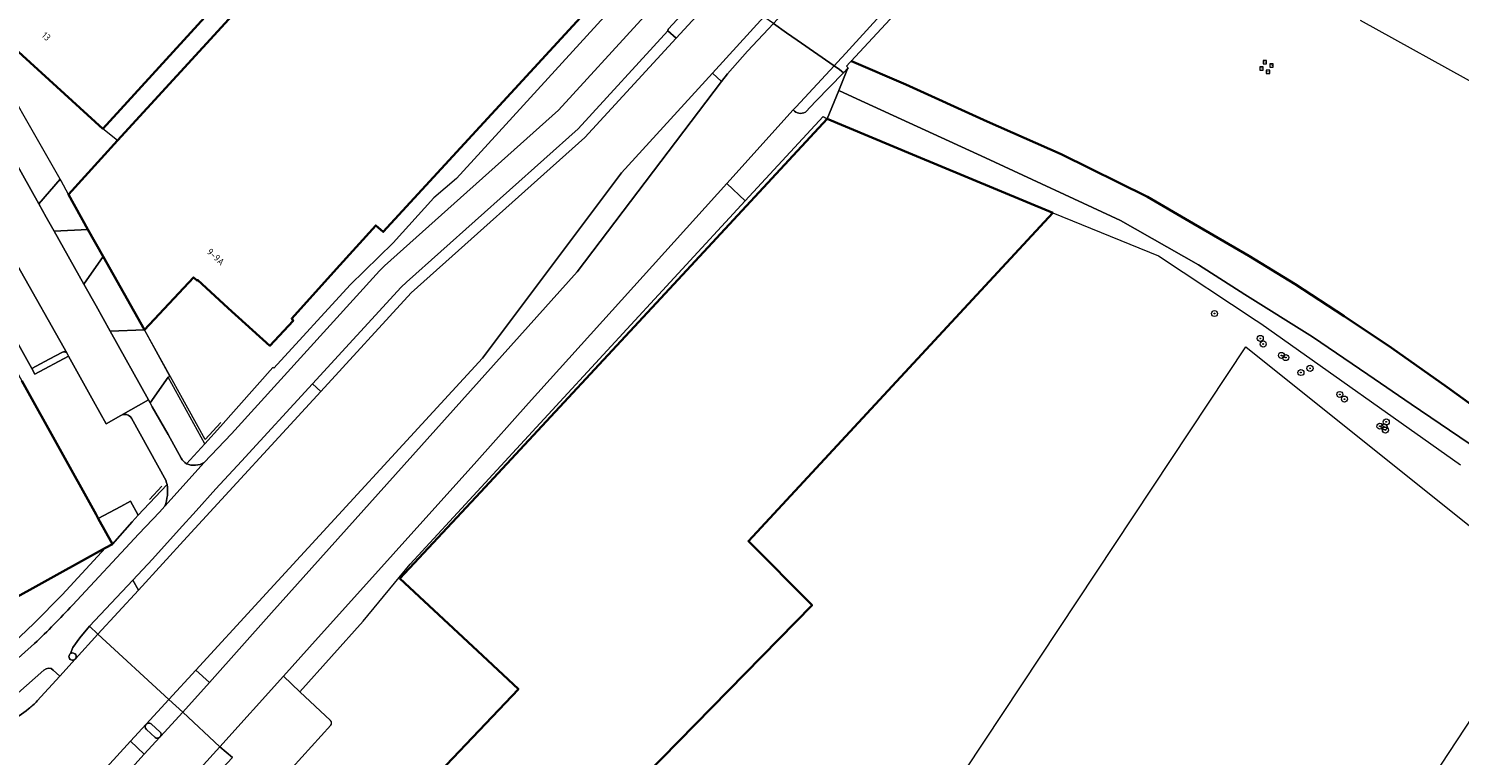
# Model space of a CAD drawing. Extents: x 151587 to 155483, y 462503 to 464608.
# Tile 203 of 236: x 154020 to 154210, y 464075 to 464172. Entities that reach past the tile are written whole.
import ezdxf
from ezdxf.enums import TextEntityAlignment as Align

# ---------------------------------------------------------------- set-up
doc = ezdxf.new("R2010")
doc.units = 0
doc.header["$LTSCALE"] = 0.5
doc.layers.get('0').update_dxf_attribs({"linetype": 'CONTINUOUS'})
for name, color, linetype, lineweight in [('B-RO-GK-BESCHOEIING-G', 251, 'GK-BESCHOEIING', 35), ('B-RO-GR-BEPLANTING_CULTUUR_BODEMBEDEKKER-GV', 251, 'CONTINUOUS', 18), ('B-RO-GR-BOOM-S', 96, 'CONTINUOUS', 25), ('B-RO-IE-MEUBILAIR_WATERWEGMEUBILAIR-S', 251, 'CONTINUOUS', 25), ('B-RO-IE-TERREINAFSCHEIDING_KUNSTMATIG_HEKWERK-G', 251, 'IE-TERREINAFSCHEIDING-KUNSTMATIG', 18), ('B-RO-IE-TERREINAFSCHEIDING_KUNSTMATIG_MUUR-G', 251, 'IE-TERREINAFSCHEIDING-KUNSTMATIG-DICHT', 18), ('B-RO-KW-KUNSTWERK_DEK-GV', 6, 'CONTINUOUS', 18), ('B-RO-OG-BEBOUWING-GV', 6, 'CONTINUOUS', 35), ('B-RO-OG-BEBOUWING-T18', 1, 'CONTINUOUS', 18), ('B-RO-OG-TERREIN_CULTUURSCHEIDING-GV', 251, 'CONTINUOUS', 18), ('B-RO-OG-WATER-GV', 251, 'CONTINUOUS', 18), ('B-RO-OG-WATER_SLOOT-GV', 251, 'CONTINUOUS', 18), ('B-RO-VH-VERHARDING_ASFALT-GV', 251, 'CONTINUOUS', 18), ('B-RO-VH-VERHARDING_BETONSTRAATSTEEN-GV', 251, 'CONTINUOUS', 18), ('B-RO-VH-VERHARDING_STRAATBAKSTEEN-GV', 251, 'CONTINUOUS', 18), ('B-RO-VH-VERHARDING_TEGEL-GV', 251, 'CONTINUOUS', 18)]:
    doc.layers.add(name, color=color, linetype=linetype, lineweight=lineweight)
doc.styles.add('NLCS-ISO', font='NLCS-ISO.ttf')
doc.styles.add('NLCS-ISO-M200-T18', font='NLCS-ISO.ttf', dxfattribs={"height": 0.36})
doc.linetypes.add('GK-BESCHOEIING', pattern='A,30,-5,[1,NLCS.SHX,S=1,R=0,X=0,Y=0],-5', length=40)
doc.linetypes.add('IE-TERREINAFSCHEIDING-KUNSTMATIG', pattern='A,4,[82,NLCS.SHX,S=0.75,R=90,X=0,Y=0],4,-2', length=10)
doc.linetypes.add('IE-TERREINAFSCHEIDING-KUNSTMATIG-DICHT', pattern='A,8,-1,[82,NLCS.SHX,S=0.75,R=90,X=0,Y=0],-1', length=10)

# ---------------------------------------------------------------- blocks, each defined once
blk = doc.blocks.new('SGR-BOOM_01-SO')
at = {"linetype": 'ByBlock', "lineweight": 18}
h = blk.add_hatch(color=0, dxfattribs=at)
h.dxf.hatch_style = 1
edge = h.paths.add_edge_path()
edge.add_arc((0, 0), 0.25, 0, 360)
at = {"color": 0, "linetype": 'ByBlock', "lineweight": 18}
for radius in [2, 0.25]:
    blk.add_circle((0, 0), radius, dxfattribs=at)
blk = doc.blocks.new('SIE-WATER_MEERPAAL-SO')
at = {"color": 0, "linetype": 'ByBlock', "lineweight": 18}
blk.add_lwpolyline([(-1.12, -1.12), (1.12, -1.12), (1.12, 1.12), (-1.12, 1.12)], close=True, dxfattribs=at)
at = {"color": 0, "linetype": 'ByBlock', "lineweight": 18, "style": 'NLCS-ISO'}
blk.add_text('m', height=1.5, dxfattribs=at).set_placement((0, 0.28), align=Align.MIDDLE_CENTER)

msp = doc.modelspace()

# ---------------------------------------------------------------- linework, layer by layer
at = {"layer": 'B-RO-GK-BESCHOEIING-G', "flags": 128}
msp.add_lwpolyline([(154255.982, 464069.845), (154254.705, 464072.222), (154252.94, 464075.072), (154249.528, 464080.58), (154244.853, 464087.99), (154240.054, 464095.178), (154235.276, 464101.183), (154231.927, 464104.963), (154229.877, 464106.979), (154222.592, 464113.21), (154220.157, 464115.145), (154215.978, 464118.466), (154208.486, 464123.882), (154201.068, 464129.145), (154194.774, 464133.351), (154188.283, 464137.573), (154182.115, 464141.337), (154174.2, 464145.932), (154168.66, 464149.182), (154157.22, 464154.871), (154147.392, 464159.197), (154136.604, 464164.129), (154129.39, 464167.209), (154129.362, 464167.221)], dxfattribs=at)
at = {"layer": 'B-RO-GR-BEPLANTING_CULTUUR_BODEMBEDEKKER-GV', "flags": 128}
for points in [[(154032.384, 464120.154), (154030.439, 464119.037), (154028.749, 464122.032), (154025.428, 464127.998), (154020.982, 464125.641), (154020.584, 464126.391), (154016.295, 464134.028), (154014.979, 464133.309), (154014.609, 464133.106), (154019.259, 464124.727), (154029.098, 464106.996), (154029.396, 464106.463)], [(154038.395, 464111.453), (154033.788, 464119.789)], [(154029.396, 464106.463), (154032.386, 464108.058), (154033.685, 464108.75), (154034.697, 464106.911), (154035.385, 464107.636), (154038.555, 464110.98)]]:
    msp.add_lwpolyline(points, dxfattribs=at)
at = {"layer": 'B-RO-GR-BEPLANTING_CULTUUR_BODEMBEDEKKER-GV'}
for points in [[(154033.788, 464119.789, 0.3995997), (154032.384, 464120.154)], [(154038.555, 464110.98, -0.0677659), (154038.395, 464111.453)]]:
    msp.add_lwpolyline(points, format="xyb", dxfattribs=at)
at = {"layer": 'B-RO-IE-TERREINAFSCHEIDING_KUNSTMATIG_HEKWERK-G', "flags": 128}
for points in [[(154031.963, 464156.653), (154030.012, 464158.238)], [(154045.648, 464119.21), (154043.561, 464116.93), (154035.51, 464131.5)], [(154100.833, 464005.419), (154127.817, 464046.246), (154127.136, 464046.785), (154181.727, 464129.239), (154215.856, 464101.921), (154230.302, 464090.048), (154247.922, 464064.19), (154249.085, 464062.074), (154250.254, 464060.426), (154254.942, 464059.25), (154258.363, 464047.51), (154250.571, 464046.716)], [(154036.184, 464108.966), (154037.814, 464110.729)]]:
    msp.add_lwpolyline(points, dxfattribs=at)
at = {"layer": 'B-RO-IE-TERREINAFSCHEIDING_KUNSTMATIG_MUUR-G', "flags": 128}
for points in [[(154076.961, 464151.608), (154096.579, 464173.158)], [(154222.26, 464096.034), (154204.514, 464069.016), (154198.798, 464060.373), (154177.459, 464028.088), (154163.497, 464026.931)]]:
    msp.add_lwpolyline(points, dxfattribs=at)
at = {"layer": 'B-RO-KW-KUNSTWERK_DEK-GV', "flags": 128}
msp.add_lwpolyline([(154119.024, 464172.2), (154120.768, 464170.983), (154122.162, 464170.01), (154122.165, 464170.008), (154127.065, 464166.587), (154127.78, 464166.085), (154128.318, 464165.671), (154128.925, 464166.321), (154128.729, 464166.537), (154129.169, 464167.012), (154129.362, 464167.221), (154136.19, 464174.59)], dxfattribs=at)
at = {"layer": 'B-RO-OG-BEBOUWING-GV', "flags": 128}
for points in [[(154065.05, 464196.643), (154064.828, 464196.845), (154066.895, 464201.81), (154053.314, 464207.353), (154027.462, 464230.946), (154000, 464200.845), (153998.943, 464199.631), (154000, 464197.685), (154013.17, 464173.56), (154030.012, 464158.238)], [(154030.033, 464141.276), (154035.51, 464131.5), (154042.035, 464138.485), (154042.501, 464138.061), (154042.57, 464138.137), (154046.626, 464134.407), (154052.18, 464129.412), (154055.279, 464132.733), (154055.082, 464133.033), (154061.031, 464139.627), (154066.219, 464145.378), (154067.223, 464144.53), (154094.976, 464174.69), (154082.188, 464186.255), (154079.109, 464189.04), (154069.416, 464197.806), (154066.231, 464194.284), (154053.783, 464180.798), (154051.133, 464177.674), (154031.963, 464156.653), (154025.424, 464149.502), (154028.022, 464144.865)], [(154126.153, 464159.536), (154106.376, 464138.222), (154080.15, 464109.958), (154069.438, 464098.493), (154080.398, 464088.239), (154085.159, 464083.785), (154070.362, 464068.203), (154075.02, 464059.446), (154079.785, 464049.647), (154124.147, 464094.93), (154115.696, 464103.46), (154156.11, 464147.047), (154137.462, 464154.821)]]:
    msp.add_lwpolyline(points, close=True, dxfattribs=at)
msp.add_lwpolyline([(154015.148, 464094.133), (154020.716, 464097.208), (154030.369, 464102.54), (154031.3, 464103.054), (154029.396, 464106.463), (154029.098, 464106.996), (154019.259, 464124.727)], dxfattribs=at)
at = {"layer": 'B-RO-OG-TERREIN_CULTUURSCHEIDING-GV', "flags": 128}
for points in [[(154105.011, 464171.258), (154093.078, 464158.214), (154070.315, 464137.864), (154069.601, 464137.165), (154057.817, 464124.342), (154058.929, 464123.342), (154070.922, 464136.415), (154093.978, 464157.083), (154106.09, 464170.25)], [(154052.403, 464093.907), (154092.962, 464139.231), (154112.143, 464164.509), (154110.946, 464165.6), (154098.84, 464152.385), (154080.396, 464127.737), (154050.717, 464095.422), (154042.364, 464086.327), (154044.15, 464084.685)], [(154115.279, 464148.64), (154112.821, 464150.954), (154086.487, 464121.796), (154079.631, 464114.059), (154057.436, 464089.375), (154053.959, 464085.508), (154056.158, 464083.438), (154064.545, 464092.828), (154070.807, 464100.396)], [(154033.973, 464098.269), (154034.712, 464096.945), (154041.184, 464104), (154058.929, 464123.342), (154057.817, 464124.342), (154048.388, 464114.082), (154045.017, 464110.389), (154042.373, 464107.493), (154040.108, 464104.972), (154036.603, 464101.071)], [(154034.712, 464096.945), (154033.973, 464098.269), (154028.227, 464092.147), (154029.339, 464091.088)]]:
    msp.add_lwpolyline(points, close=True, dxfattribs=at)
for points in [[(154112.821, 464150.954), (154115.279, 464148.64), (154125.62, 464159.859), (154126.153, 464159.536), (154126.466, 464160.302), (154127.687, 464163.288), (154128.876, 464166.201), (154128.925, 464166.321), (154128.318, 464165.671), (154124.63, 464161.877), (154123.273, 464160.429)], [(154211.392, 464116.396), (154203.67, 464121.642), (154197.934, 464125.594), (154190.608, 464130.566), (154181.604, 464136.202), (154175.44, 464140.148), (154165.095, 464146.026), (154147.191, 464154.364), (154130.084, 464162.206), (154127.687, 464163.288), (154126.466, 464160.302), (154126.153, 464159.536), (154137.462, 464154.821), (154156.11, 464147.047), (154170.133, 464141.345), (154183.091, 464132.773), (154183.71, 464132.336), (154210.245, 464113.593)], [(154121.657, 464160.736), (154112.821, 464150.954)], [(154056.158, 464083.438), (154053.959, 464085.508), (154045.526, 464076.13), (154047.191, 464074.721), (154045.094, 464072.448), (154046.499, 464071.071), (154046.982, 464068.926), (154051.272, 464069.091), (154060.251, 464078.985)], [(154060.235, 464079.599), (154056.158, 464083.438)]]:
    msp.add_lwpolyline(points, dxfattribs=at)
at = {"layer": 'B-RO-OG-TERREIN_CULTUURSCHEIDING-GV'}
for points in [[(154123.273, 464160.429, -0.3520931), (154121.657, 464160.736)], [(154060.251, 464078.985, 0.4006342), (154060.235, 464079.599)]]:
    msp.add_lwpolyline(points, format="xyb", dxfattribs=at)
at = {"layer": 'B-RO-OG-WATER-GV', "flags": 128}
for points in [[(154119.024, 464172.2), (154120.768, 464170.983), (154122.162, 464170.01), (154122.165, 464170.008), (154127.065, 464166.587), (154127.78, 464166.085), (154128.318, 464165.671), (154128.925, 464166.321), (154128.729, 464166.537), (154129.169, 464167.012), (154129.362, 464167.221), (154129.39, 464167.209), (154136.604, 464164.129), (154147.392, 464159.197), (154157.22, 464154.871), (154168.66, 464149.182), (154174.2, 464145.932), (154182.115, 464141.337), (154188.283, 464137.573), (154194.774, 464133.351), (154201.068, 464129.145), (154208.486, 464123.882), (154215.978, 464118.466)], [(154213.121, 464163.653), (154196.976, 464172.605)]]:
    msp.add_lwpolyline(points, dxfattribs=at)
at = {"layer": 'B-RO-OG-WATER_SLOOT-GV', "flags": 128}
msp.add_lwpolyline([(154215.978, 464118.466), (154208.486, 464123.882), (154201.068, 464129.145), (154194.774, 464133.351), (154188.283, 464137.573), (154182.115, 464141.337), (154174.2, 464145.932), (154168.66, 464149.182), (154157.22, 464154.871), (154147.392, 464159.197), (154136.604, 464164.129), (154129.39, 464167.209), (154129.362, 464167.221), (154129.169, 464167.012), (154128.729, 464166.537), (154128.925, 464166.321), (154128.876, 464166.201), (154127.687, 464163.288), (154130.084, 464162.206), (154147.191, 464154.364), (154165.095, 464146.026), (154175.44, 464140.148), (154181.604, 464136.202), (154190.608, 464130.566), (154197.934, 464125.594), (154203.67, 464121.642), (154211.392, 464116.396)], dxfattribs=at)
at = {"layer": 'B-RO-VH-VERHARDING_ASFALT-GV', "flags": 128}
for points in [[(154127.994, 464167.607), (154127.995, 464167.608), (154128.132, 464167.758), (154135.068, 464175.372), (154138.447, 464179.081), (154145.199, 464186.428), (154137.099, 464192.107), (154130.407, 464184.685), (154127.029, 464180.98), (154119.024, 464172.2), (154120.768, 464170.983), (154122.162, 464170.01), (154122.165, 464170.008), (154127.065, 464166.587)], [(154128.132, 464167.758), (154127.995, 464167.608), (154127.994, 464167.607), (154127.065, 464166.587), (154127.78, 464166.085), (154128.318, 464165.671), (154128.925, 464166.321), (154128.729, 464166.537), (154129.169, 464167.012), (154129.362, 464167.221), (154136.19, 464174.59), (154139.579, 464178.292), (154146.312, 464185.647), (154145.199, 464186.428), (154138.447, 464179.081), (154135.068, 464175.372)], [(154106.09, 464170.25), (154093.978, 464157.083), (154070.922, 464136.415), (154058.929, 464123.342), (154041.184, 464104), (154034.712, 464096.945), (154029.339, 464091.088), (154038.779, 464082.424), (154042.364, 464086.327), (154050.717, 464095.422), (154080.396, 464127.737), (154098.84, 464152.385), (154110.946, 464165.6), (154117.749, 464173.091), (154112.253, 464176.927), (154110.355, 464174.871)], [(154044.15, 464084.685), (154040.602, 464080.721), (154045.526, 464076.13), (154053.959, 464085.508), (154057.436, 464089.375), (154079.631, 464114.059), (154086.487, 464121.796), (154112.821, 464150.954), (154121.657, 464160.736), (154121.69, 464160.772), (154122.033, 464161.153), (154127.065, 464166.587), (154122.165, 464170.008), (154122.162, 464170.01), (154120.768, 464170.983), (154119.024, 464172.2), (154115.574, 464168.541), (154112.906, 464165.514), (154112.143, 464164.509), (154092.962, 464139.231), (154052.403, 464093.907)]]:
    msp.add_lwpolyline(points, close=True, dxfattribs=at)
for points in [[(154018.685, 464140.073), (154025.243, 464128.363), (154025.428, 464127.998), (154028.749, 464122.032), (154030.439, 464119.037), (154032.384, 464120.154), (154036.061, 464122.203), (154030.98, 464131.319), (154029.097, 464134.697), (154027.477, 464137.583), (154023.524, 464144.627), (154022.481, 464146.485), (154021.491, 464148.255), (154009.552, 464169.609)], [(154040.373, 464114.475), (154038.649, 464117.604), (154036.564, 464121.3), (154036.281, 464121.808), (154036.061, 464122.203), (154032.384, 464120.154)], [(154033.788, 464119.789), (154038.395, 464111.453)], [(154038.247, 464108.098), (154043.466, 464113.888)], [(154027.278, 464069.862), (154033.677, 464076.854), (154035.753, 464079.111), (154035.766, 464079.125), (154038.779, 464082.424), (154029.339, 464091.088), (154026.366, 464087.83), (154026.311, 464087.769), (154024.268, 464085.512), (154021.264, 464082.213)], [(154040.868, 464069.718), (154042.293, 464072.359), (154042.899, 464073.236), (154045.526, 464076.13), (154040.602, 464080.721), (154037.648, 464077.489), (154037.565, 464077.398), (154035.496, 464075.134), (154032.992, 464072.393)]]:
    msp.add_lwpolyline(points, dxfattribs=at)
at = {"layer": 'B-RO-VH-VERHARDING_ASFALT-GV'}
for points in [[(154032.384, 464120.154, -0.3995997), (154033.788, 464119.789)], [(154041.1, 464113.721, -0.1100611), (154040.373, 464114.475)], [(154043.466, 464113.888, -0.2354388), (154041.1, 464113.721)], [(154038.395, 464111.453, 0.0677659), (154038.555, 464110.98)], [(154038.555, 464110.98, -0.1110267), (154038.247, 464108.098)], [(154020.143, 464081.168, -0.1280109), (154014.534, 464078.52)], [(154021.264, 464082.213, -0.031388), (154020.143, 464081.168)]]:
    msp.add_lwpolyline(points, format="xyb", dxfattribs=at)
at = {"layer": 'B-RO-VH-VERHARDING_BETONSTRAATSTEEN-GV', "flags": 128}
for points in [[(154105.011, 464171.258), (154106.09, 464170.25), (154110.355, 464174.871), (154112.253, 464176.927), (154110.949, 464177.836), (154105.067, 464171.472)], [(154117.749, 464173.091), (154110.946, 464165.6), (154112.143, 464164.509), (154112.906, 464165.514), (154115.574, 464168.541), (154119.024, 464172.2)], [(154030.98, 464131.319), (154035.51, 464131.5), (154030.033, 464141.276), (154027.477, 464137.583), (154029.097, 464134.697)], [(154031.3, 464103.054), (154033.904, 464106.01), (154034.697, 464106.911), (154033.685, 464108.75), (154032.386, 464108.058), (154029.396, 464106.463)], [(154040.602, 464080.721), (154044.15, 464084.685), (154042.364, 464086.327), (154038.779, 464082.424)]]:
    msp.add_lwpolyline(points, close=True, dxfattribs=at)
for points in [[(154123.273, 464160.429), (154124.63, 464161.877), (154128.318, 464165.671), (154127.78, 464166.085), (154127.065, 464166.587), (154122.033, 464161.153), (154121.69, 464160.772)], [(154121.69, 464160.772), (154121.657, 464160.736)], [(154025.243, 464128.363), (154018.685, 464140.073)], [(154018.5, 464139.424), (154014.407, 464137.22), (154016.295, 464134.028), (154020.584, 464126.391), (154022.852, 464127.6), (154024.621, 464128.542)], [(154026.311, 464087.769), (154026.366, 464087.83)], [(154022.164, 464086.3), (154014.451, 464079.51)], [(154021.264, 464082.213), (154024.268, 464085.512), (154023.415, 464086.324)], [(154035.766, 464079.125), (154035.753, 464079.111)], [(154037.572, 464078.094), (154036.471, 464079.118)], [(154035.775, 464078.443), (154036.948, 464077.37)], [(154037.565, 464077.398), (154037.648, 464077.489)], [(154032.992, 464072.393), (154035.496, 464075.134), (154033.677, 464076.854), (154027.278, 464069.862)]]:
    msp.add_lwpolyline(points, dxfattribs=at)
at = {"layer": 'B-RO-VH-VERHARDING_BETONSTRAATSTEEN-GV'}
for points in [[(154121.657, 464160.736, 0.3520931), (154123.273, 464160.429)], [(154024.621, 464128.542, -0.4102312), (154025.243, 464128.363)], [(154026.461, 464088.107, 0.600611), (154025.714, 464088.506)], [(154025.714, 464088.506, 0.2504886), (154025.502, 464088.107)], [(154025.502, 464088.107, 0.6773996), (154026.311, 464087.769)], [(154026.366, 464087.83, 0.1771113), (154026.461, 464088.107)], [(154023.415, 464086.324, 0.4140546), (154022.164, 464086.3)], [(154014.534, 464078.52, 0.1280109), (154020.143, 464081.168)], [(154020.143, 464081.168, 0.031388), (154021.264, 464082.213)], [(154035.753, 464079.111, 0.3981666), (154035.775, 464078.443)], [(154036.471, 464079.118, 0.4297871), (154035.766, 464079.125)], [(154036.948, 464077.37, 0.3922217), (154037.565, 464077.398)], [(154037.648, 464077.489, 0.3704246), (154037.572, 464078.094)]]:
    msp.add_lwpolyline(points, format="xyb", dxfattribs=at)
at = {"layer": 'B-RO-VH-VERHARDING_STRAATBAKSTEEN-GV', "flags": 128}
for points in [[(154021.491, 464148.255), (154024.33, 464151.527), (154013.974, 464169.596), (154009.552, 464169.609)], [(154030.033, 464141.276), (154028.022, 464144.865), (154023.524, 464144.627), (154027.477, 464137.583)], [(154030.98, 464131.319), (154036.061, 464122.203), (154036.281, 464121.808), (154038.662, 464125.249), (154038.893, 464125.378), (154035.51, 464131.5)]]:
    msp.add_lwpolyline(points, close=True, dxfattribs=at)
at = {"layer": 'B-RO-VH-VERHARDING_TEGEL-GV', "flags": 128}
for points in [[(154043.466, 464113.888), (154047.06, 464117.688), (154066.728, 464139.352), (154067.392, 464140.027), (154090.491, 464160.717), (154101.412, 464172.647), (154108.025, 464179.871), (154106.434, 464180.991), (154104.008, 464178.322), (154103.455, 464177.713), (154103.074, 464177.294), (154099.779, 464174.031), (154099.549, 464174.219), (154098.4, 464175.158)], [(154025.714, 464088.506), (154026.002, 464089.307), (154026.962, 464090.618), (154028.227, 464092.147), (154033.973, 464098.269), (154036.603, 464101.071), (154040.108, 464104.972), (154042.373, 464107.493), (154045.017, 464110.389), (154048.388, 464114.082), (154057.817, 464124.342), (154069.601, 464137.165), (154070.315, 464137.864), (154093.078, 464158.214), (154105.011, 464171.258), (154105.067, 464171.472), (154110.949, 464177.836)], [(154098.4, 464175.158), (154096.579, 464173.158), (154076.961, 464151.608), (154073.945, 464149.042), (154068.553, 464143.086), (154062.823, 464137.48), (154052.708, 464126.403), (154052.576, 464126.514), (154045.623, 464118.654), (154043.558, 464116.39), (154041.1, 464113.721)], [(154101.412, 464172.647), (154090.491, 464160.717), (154067.392, 464140.027), (154066.728, 464139.352), (154047.06, 464117.688), (154043.466, 464113.888), (154038.247, 464108.098), (154037.508, 464107.308)], [(154024.621, 464128.542), (154022.852, 464127.6), (154020.584, 464126.391), (154020.982, 464125.641), (154025.428, 464127.998), (154025.243, 464128.363)], [(154041.1, 464113.721), (154043.558, 464116.39), (154038.662, 464125.249), (154036.281, 464121.808), (154036.564, 464121.3), (154038.649, 464117.604), (154040.373, 464114.475)], [(154038.555, 464110.98), (154035.385, 464107.636), (154034.697, 464106.911), (154033.904, 464106.01), (154031.3, 464103.054), (154030.369, 464102.54), (154024.586, 464096.325), (154020.864, 464092.528), (154018.984, 464090.733), (154013.002, 464085.41), (154011.456, 464085.265), (154014.811, 464084.396), (154020.942, 464089.844)], [(154025.981, 464094.933), (154034.786, 464104.398), (154037.508, 464107.308), (154038.247, 464108.098)], [(154037.508, 464107.308), (154034.786, 464104.398), (154025.981, 464094.933)], [(154026.366, 464087.83), (154029.339, 464091.088), (154028.227, 464092.147), (154026.962, 464090.618), (154026.002, 464089.307), (154025.714, 464088.506)], [(154020.942, 464089.844), (154014.811, 464084.396), (154014.327, 464083.965)], [(154023.415, 464086.324), (154024.268, 464085.512), (154026.311, 464087.769)], [(154014.451, 464079.51), (154022.164, 464086.3)], [(154040.602, 464080.721), (154038.779, 464082.424), (154035.766, 464079.125)], [(154035.753, 464079.111), (154033.677, 464076.854), (154035.496, 464075.134), (154037.565, 464077.398)], [(154036.471, 464079.118), (154037.572, 464078.094)], [(154037.648, 464077.489), (154040.602, 464080.721)], [(154036.948, 464077.37), (154035.775, 464078.443)], [(154047.196, 464063.374), (154047.08, 464066.37), (154050.312, 464066.495), (154049.542, 464067.185), (154051.272, 464069.091), (154046.982, 464068.926), (154046.499, 464071.071), (154045.094, 464072.448), (154047.191, 464074.721), (154045.526, 464076.13), (154042.899, 464073.236), (154042.293, 464072.359), (154044.196, 464070.519)]]:
    msp.add_lwpolyline(points, dxfattribs=at)
msp.add_lwpolyline([(154024.33, 464151.527), (154021.491, 464148.255), (154022.481, 464146.485), (154023.524, 464144.627), (154028.022, 464144.865), (154025.424, 464149.502), (154024.455, 464151.31)], close=True, dxfattribs=at)
at = {"layer": 'B-RO-VH-VERHARDING_TEGEL-GV'}
for points in [[(154025.243, 464128.363, 0.4102312), (154024.621, 464128.542)], [(154040.373, 464114.475, 0.1100611), (154041.1, 464113.721)], [(154041.1, 464113.721, 0.2354388), (154043.466, 464113.888)], [(154038.247, 464108.098, 0.1110267), (154038.555, 464110.98)], [(154020.942, 464089.844, 0.0110592), (154025.981, 464094.933)], [(154025.981, 464094.933, -0.0110592), (154020.942, 464089.844)], [(154025.714, 464088.506, -0.600611), (154026.461, 464088.107)], [(154025.502, 464088.107, -0.2504886), (154025.714, 464088.506)], [(154026.311, 464087.769, -0.6773996), (154025.502, 464088.107)], [(154026.461, 464088.107, -0.1771113), (154026.366, 464087.83)], [(154022.164, 464086.3, -0.4140546), (154023.415, 464086.324)], [(154035.775, 464078.443, -0.3981666), (154035.753, 464079.111)], [(154035.766, 464079.125, -0.4297871), (154036.471, 464079.118)], [(154037.565, 464077.398, -0.3922217), (154036.948, 464077.37)], [(154037.572, 464078.094, -0.3704246), (154037.648, 464077.489)]]:
    msp.add_lwpolyline(points, format="xyb", dxfattribs=at)

# ---------------------------------------------------------------- block references
at = {"layer": 'B-RO-GR-BOOM-S', "xscale": 0.2, "yscale": 0.2, "zscale": 0.2}
for p in [(154177.576, 464133.68), (154183.655, 464130.373), (154184.043, 464129.634), (154186.464, 464128.119), (154187.041, 464127.831), (154190.255, 464126.401), (154189.05, 464125.841), (154194.211, 464122.932), (154194.829, 464122.316), (154199.533, 464118.717), (154200.102, 464118.611), (154200.376, 464119.284), (154200.26, 464118.207)]:
    msp.add_blockref('SGR-BOOM_01-SO', p, dxfattribs=at)
at = {"layer": 'B-RO-IE-MEUBILAIR_WATERWEGMEUBILAIR-S', "xscale": 0.2, "yscale": 0.2, "zscale": 0.2}
for p in [(154184.252, 464167.057), (154185.131, 464166.65), (154183.814, 464166.214), (154184.677, 464165.777)]:
    msp.add_blockref('SIE-WATER_MEERPAAL-SO', p, dxfattribs=at)

# ---------------------------------------------------------------- texts
at = {"layer": 'B-RO-OG-BEBOUWING-T18', "style": 'NLCS-ISO-M200-T18'}
for s, p in [('13', (154022.482, 464170.496)), ('9-9A', (154044.983, 464141.211))]:
    msp.add_text(s, height=0.9, rotation=317.7, dxfattribs=at).set_placement(p, align=Align.MIDDLE)

doc.saveas('drawing.dxf')
